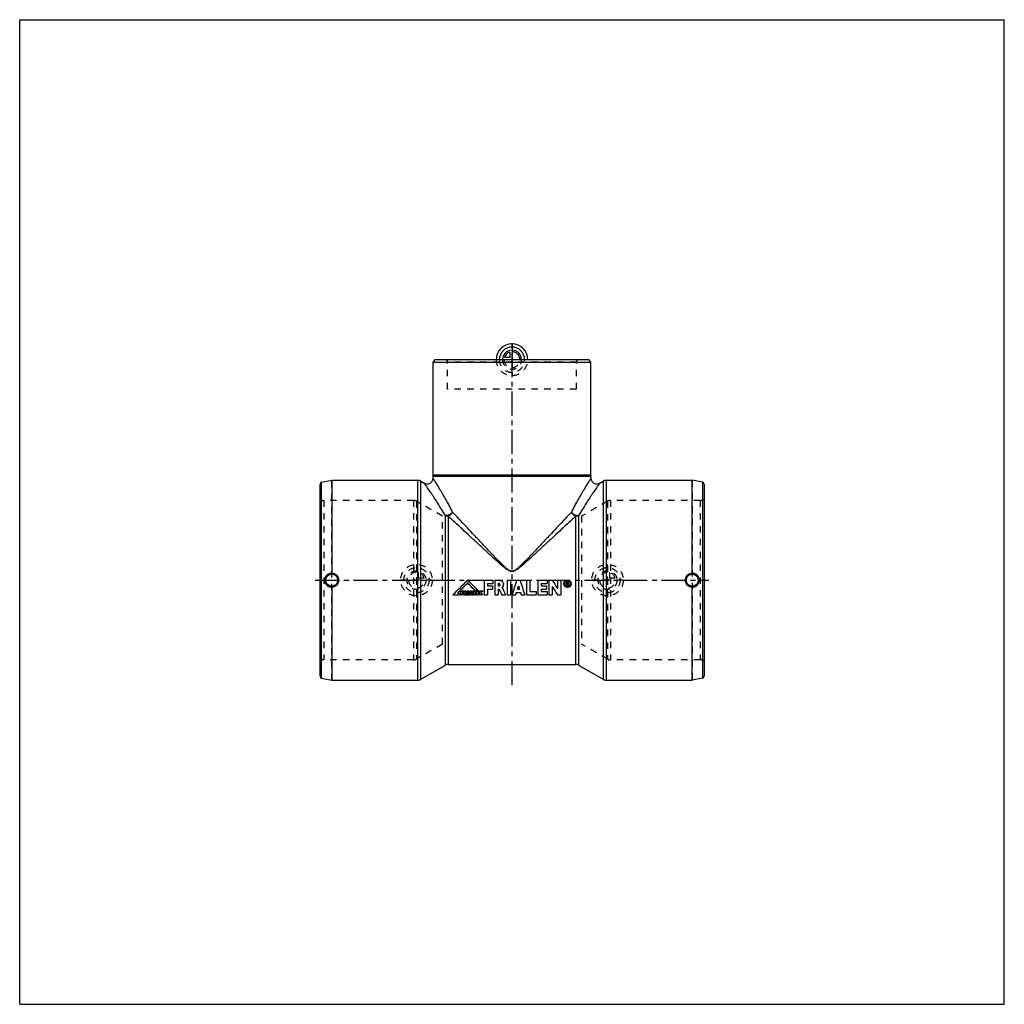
# Model space of a CAD drawing. Header units: millimetres. Extents: x 0 to 1000, y 0 to 1000.
import ezdxf

# ---------------------------------------------------------------- set-up
doc = ezdxf.new("R2010")
doc.units = ezdxf.units.MM
doc.header["$LTSCALE"] = 65.185185
doc.linetypes.add('CENTER', pattern=[0.6, 0.375, -0.075, 0.075, -0.075])
doc.linetypes.add('HIDDEN', pattern=[0.2, 0.1, -0.1])
doc.layers.get('0').update_dxf_attribs({"linetype": 'CONTINUOUS'})
for name, color, linetype in [('ACHSEN_S', 7, 'CONTINUOUS'), ('KOERPER', 7, 'CONTINUOUS'), ('KONST.EL_MIT_GEO', 7, 'CONTINUOUS'), ('KONSTR_EL', 7, 'CONTINUOUS'), ('KURVEN', 7, 'CONTINUOUS'), ('RUNDUNG', 7, 'CONTINUOUS')]:
    doc.layers.add(name, color=color, linetype=linetype)

msp = doc.modelspace()

# ---------------------------------------------------------------- linework, layer by layer
at = {"color": 7, "linetype": 'Continuous'}
for p, q in [((0, 0), (0, 1000)), ((0, 1000), (1000, 1000)), ((1000, 0), (1000, 1000)), ((0, 0), (1000, 0))]:
    msp.add_line(p, q, dxfattribs=at)
at = {"layer": 'ACHSEN_S', "color": 40, "linetype": 'CENTER'}
for p, q in [((500, 324.2), (500, 675.8)), ((300, 430.8), (700, 430.8))]:
    msp.add_line(p, q, dxfattribs=at)
at = {"layer": 'KOERPER', "color": 7, "linetype": 'Continuous'}
for p, q in [((420, 651.8), (421.7, 654.7)), ((580, 651.8), (420, 651.8)), ((578.3, 654.7), (421.7, 654.7)), ((580, 651.8), (578.3, 654.7)), ((317, 532.2), (317, 437.8)), ((317, 532.2), (404.4, 532.2)), ((407.4, 531.4), (410.9, 529.4)), ((683, 437.8), (683, 532.2)), ((317, 423.7), (317, 329.2)), ((683, 329.2), (683, 423.7)), ((407.4, 330.1), (432.3, 344.4)), ((435.3, 345.2), (564.7, 345.2)), ((317, 329.2), (404.4, 329.2))]:
    msp.add_line(p, q, dxfattribs=at)
at = {"layer": 'KOERPER', "color": 8, "linetype": 'HIDDEN'}
for p, q in [((434.6, 624.8), (434.6, 652.2)), ((565.4, 624.8), (565.4, 652.2)), ((565.4, 624.8), (434.6, 624.8)), ((429.3, 495.8), (403, 510.9)), ((597, 510.9), (570.7, 495.8)), ((429.3, 365.8), (429.3, 495.8)), ((570.7, 495.8), (570.7, 365.8)), ((429.3, 365.8), (403, 350.6)), ((597, 350.6), (570.7, 365.8))]:
    msp.add_line(p, q, dxfattribs=at)
at = {"layer": 'KOERPER', "color": 7, "linetype": 'Continuous'}
for centre, start, end in [((316.9, 430.8), 89.4683, 180.0576), ((316.9, 430.7), 179.9424, 270.5317), ((317, 430.8), 359.9441, 89.9434), ((317, 430.7), 270.0566, 0.0559), ((683, 430.8), 90.0566, 180.0559), ((683, 430.7), 179.9441, 269.9434), ((683.1, 430.8), 359.9424, 90.5317), ((683.1, 430.7), 269.4683, 0.0576)]:
    msp.add_arc(centre, 7.09, start, end, dxfattribs=at)
at = {"layer": 'KONST.EL_MIT_GEO', "color": 8, "linetype": 'HIDDEN'}
for p, q in [((567.9, 654.7), (432.1, 654.7)), ((565.4, 652.2), (434.6, 652.2))]:
    msp.add_line(p, q, dxfattribs=at)
at = {"layer": 'KONST.EL_MIT_GEO', "color": 7, "linetype": 'Continuous'}
for p, q in [((589.1, 529.4), (592.6, 531.4)), ((432.3, 430.8), (432.3, 496.3)), ((435.3, 495.7), (435.3, 345.2)), ((564.7, 345.2), (564.7, 495.7)), ((567.7, 496.3), (567.7, 344.4))]:
    msp.add_line(p, q, dxfattribs=at)
at = {"layer": 'KONST.EL_MIT_GEO', "color": 8, "linetype": 'HIDDEN'}
for centre, start, end in [((432.1, 652.2), 0, 90), ((567.9, 652.2), 90, 180)]:
    msp.add_arc(centre, 2.5, start, end, dxfattribs=at)
at = {"layer": 'KONST.EL_MIT_GEO', "color": 7, "linetype": 'Continuous'}
for centre, start, end in [((413.9, 534.6), 240, 357.0298), ((586.1, 534.6), 182.9702, 300)]:
    msp.add_arc(centre, 6, start, end, dxfattribs=at)
for points, knots in [([(439.7, 499.9), (438.6, 502.2), (436.3, 506.6), (432.8, 512.8), (430, 517.7), (427.8, 521.3), (426.4, 523.8), (425, 526), (423.8, 528.1), (422.7, 529.9), (421.8, 531.2), (421.3, 532.1), (420.9, 532.7), (420.6, 533.2), (420.3, 533.6), (420.2, 533.9), (420, 534.1), (419.9, 534.2), (419.9, 534.3), (419.9, 534.3), (419.9, 534.3), (419.9, 534.3)], [0, 0, 0, 0, 0.19162, 0.37274, 0.5403, 0.61778, 0.69028, 0.75712, 0.81753, 0.8707, 0.91578, 0.93503, 0.95194, 0.96643, 0.97841, 0.98781, 0.99457, 0.99694, 0.99864, 0.99966, 1, 1, 1, 1]), ([(580.1, 534.3), (580.1, 534.3), (580.1, 534.3), (580.1, 534.3), (580.1, 534.2), (580, 534.1), (579.8, 533.9), (579.7, 533.6), (579.4, 533.2), (579.1, 532.7), (578.7, 532.1), (578.2, 531.2), (577.3, 529.9), (576.2, 528.1), (575, 526), (573.6, 523.8), (572.2, 521.3), (570, 517.7), (567.2, 512.8), (563.7, 506.6), (561.4, 502.2), (560.3, 499.9)], [0, 0, 0, 0, 0.00034, 0.00136, 0.00306, 0.00543, 0.01219, 0.02159, 0.03357, 0.04806, 0.06497, 0.08422, 0.1293, 0.18247, 0.24287, 0.3097, 0.3822, 0.45968, 0.62724, 0.80836, 1, 1, 1, 1]), ([(432.3, 496.3), (431, 498.5), (428.5, 502.7), (424.7, 508.8), (421.7, 513.6), (419.4, 517), (417.8, 519.4), (416.3, 521.6), (415, 523.5), (413.8, 525.2), (412.9, 526.5), (412.3, 527.3), (412, 527.9), (411.6, 528.3), (411.4, 528.7), (411.2, 529), (411.1, 529.2), (411, 529.3), (411, 529.3), (410.9, 529.4), (410.9, 529.4), (410.9, 529.4), (410.9, 529.4)], [0, 0, 0, 0, 0.19344, 0.37579, 0.54392, 0.62141, 0.69375, 0.76025, 0.8202, 0.8728, 0.91728, 0.93623, 0.95286, 0.96709, 0.97885, 0.98806, 0.9917, 0.99468, 0.997, 0.99867, 0.99967, 1, 1, 1, 1]), ([(589.1, 529.4), (589.1, 529.4), (589.1, 529.4), (589.1, 529.4), (589, 529.3), (589, 529.3), (588.9, 529.2), (588.8, 529), (588.6, 528.7), (588.4, 528.3), (588, 527.9), (587.7, 527.3), (587.1, 526.5), (586.2, 525.2), (585, 523.5), (583.7, 521.6), (582.2, 519.4), (580.6, 517), (578.3, 513.6), (575.3, 508.8), (571.5, 502.7), (569, 498.5), (567.7, 496.3)], [0, 0, 0, 0, 0.00033, 0.00133, 0.003, 0.00532, 0.00831, 0.01194, 0.02116, 0.03291, 0.04714, 0.06377, 0.08272, 0.1272, 0.1798, 0.23974, 0.30624, 0.37857, 0.45606, 0.62418, 0.80654, 1, 1, 1, 1]), ([(439.7, 499.9), (439.5, 499.7), (439, 499.2), (438.2, 498.5), (437.3, 497.8), (436, 497.1), (434.6, 496.6), (433.3, 496.3), (432.6, 496.3), (432.3, 496.3)], [0, 0, 0, 0, 0.119, 0.24631, 0.37891, 0.5133, 0.77289, 0.89186, 1, 1, 1, 1]), ([(435.3, 495.7), (435.1, 495.7), (434, 495.7), (433, 496), (432.3, 496.3)], [0, 0, 0, 0, 0.25513, 1, 1, 1, 1]), ([(439.7, 499.9), (439.6, 499.7), (439.4, 499.2), (438.8, 498.4), (437.9, 497.4), (436.7, 496.4), (435.8, 495.9), (435.3, 495.7)], [0, 0, 0, 0, 0.12158, 0.2468, 0.50268, 0.75724, 1, 1, 1, 1]), ([(564.7, 495.7), (562.4, 493.5), (557.6, 489.1), (550.3, 482.3), (542.7, 475.2), (536.1, 469.2), (530.8, 464.2), (526.7, 460.4), (522.5, 456.6), (518.3, 452.8), (514.8, 449.6), (511.9, 447.1), (509.8, 445.2), (507.5, 443.4), (504.6, 441.1), (500, 438.4), (495.4, 441.1), (492.5, 443.4), (490.2, 445.2), (488.1, 447.1), (485.2, 449.6), (481.7, 452.8), (477.5, 456.6), (473.3, 460.4), (469.2, 464.2), (463.9, 469.2), (457.3, 475.2), (449.7, 482.3), (442.4, 489.1), (437.6, 493.5), (435.3, 495.7)], [0, 0, 0, 0, 0.05469, 0.11291, 0.17383, 0.23682, 0.26892, 0.30135, 0.33407, 0.36703, 0.40019, 0.41683, 0.43351, 0.45021, 0.46695, 0.5, 0.53305, 0.54979, 0.5665, 0.58317, 0.59981, 0.63297, 0.66593, 0.69865, 0.73108, 0.76319, 0.82617, 0.88709, 0.94531, 1, 1, 1, 1]), ([(560.3, 499.9), (558.1, 497.6), (553.8, 492.9), (547, 485.7), (539.9, 478.1), (533.8, 471.6), (528.8, 466.4), (525, 462.3), (521.2, 458.3), (517.3, 454.2), (514, 450.8), (511.3, 448.1), (509.3, 446.1), (507.6, 444.5), (506.1, 443.2), (505.1, 442.2), (503.9, 441.4), (502.7, 440.6), (501.4, 439.9), (500, 439.7), (498.6, 439.9), (497.3, 440.6), (496.1, 441.4), (494.9, 442.2), (493.9, 443.2), (492.4, 444.5), (490.7, 446.1), (488.7, 448.1), (486, 450.8), (482.7, 454.2), (478.8, 458.3), (475, 462.3), (471.2, 466.4), (466.2, 471.6), (460.1, 478.1), (453, 485.7), (446.2, 492.9), (441.9, 497.6), (439.7, 499.9)], [0, 0, 0, 0, 0.05463, 0.11278, 0.17363, 0.23654, 0.26861, 0.30101, 0.3337, 0.36663, 0.39977, 0.4164, 0.43307, 0.44977, 0.45813, 0.4665, 0.47487, 0.48325, 0.49163, 0.5, 0.50837, 0.51675, 0.52513, 0.53351, 0.54188, 0.55024, 0.56694, 0.5836, 0.60023, 0.63337, 0.6663, 0.69899, 0.73139, 0.76346, 0.82637, 0.88722, 0.94537, 1, 1, 1, 1]), ([(560.3, 499.9), (560.5, 499.7), (561, 499.2), (561.8, 498.5), (562.7, 497.8), (564, 497.1), (565.4, 496.6), (566.7, 496.3), (567.4, 496.3), (567.7, 496.3)], [0, 0, 0, 0, 0.119, 0.24631, 0.37891, 0.5133, 0.77289, 0.89186, 1, 1, 1, 1]), ([(560.3, 499.9), (560.4, 499.7), (560.6, 499.2), (561.2, 498.4), (562.1, 497.4), (563.3, 496.4), (564.2, 495.9), (564.7, 495.7)], [0, 0, 0, 0, 0.12158, 0.2468, 0.50268, 0.75724, 1, 1, 1, 1]), ([(567.7, 496.3), (567.5, 496.2), (566.5, 495.8), (565.5, 495.7), (564.7, 495.7)], [0, 0, 0, 0, 0.24453, 1, 1, 1, 1])]:
    msp.add_open_spline(points, degree=3, knots=knots, dxfattribs=at)
at = {"layer": 'KONSTR_EL', "color": 7, "linetype": 'Continuous'}
for p, q in [((306.6, 530.2), (317, 532.2)), ((306.6, 331.3), (306.6, 530.2)), ((404.4, 329.2), (404.4, 532.2)), ((407.4, 330.1), (407.4, 531.4)), ((592.6, 531.4), (592.6, 330.1)), ((595.6, 532.2), (683, 532.2)), ((595.6, 532.2), (595.6, 329.2)), ((693.4, 530.2), (683, 532.2)), ((693.4, 530.2), (693.4, 331.3)), ((305, 333.2), (305, 528.3)), ((695, 528.3), (695, 333.2)), ((432.3, 344.4), (432.3, 430.8)), ((455, 430.9), (455, 430.8)), ((471.6, 430.9), (480.7, 430.9)), ((471.6, 430.9), (471.6, 415.8)), ((471.6, 430.8), (480.7, 430.8)), ((480.7, 430.9), (480.7, 427.4)), ((482.4, 430.9), (486.7, 430.9)), ((482.4, 430.9), (482.4, 415.8)), ((482.4, 430.8), (486.7, 430.8)), ((486.7, 430.9), (486.7, 430.8)), ((495.1, 430.9), (498.5, 430.9)), ((495.1, 430.9), (495.1, 415.8)), ((495.1, 430.8), (498.5, 430.8)), ((498.5, 430.9), (498.5, 415.8)), ((505, 430.9), (508.2, 430.9)), ((505, 430.9), (505, 430.8)), ((505, 430.8), (508.2, 430.8)), ((508.2, 430.9), (508.2, 430.8)), ((514.7, 430.9), (518.1, 430.9)), ((514.7, 430.9), (514.7, 415.8)), ((514.7, 430.8), (518.1, 430.8)), ((518.1, 430.9), (518.1, 419.2)), ((526.1, 430.9), (535.7, 430.9)), ((526.1, 430.9), (526.1, 415.8)), ((526.1, 430.8), (535.7, 430.8)), ((535.7, 430.9), (535.7, 427.4)), ((537.4, 430.9), (540.8, 430.9)), ((537.4, 430.9), (537.4, 415.8)), ((537.4, 430.8), (540.8, 430.8)), ((540.8, 430.9), (540.8, 430.8)), ((546.1, 430.9), (549.5, 430.9)), ((546.1, 430.9), (546.1, 422.2)), ((546.1, 430.8), (549.5, 430.8)), ((549.5, 430.9), (549.5, 415.8)), ((462.4, 420.4), (465.4, 420.4)), ((465.4, 420.5), (465.4, 420.4)), ((475, 427.4), (480.7, 427.4)), ((475, 427.4), (475, 425)), ((475, 425), (480.1, 425)), ((475, 425), (480.1, 425)), ((475, 421.6), (480.1, 421.6)), ((475, 421.6), (475, 415.8)), ((480.1, 425), (480.1, 421.6)), ((485.8, 427.4), (486.7, 427.4)), ((485.8, 427.4), (485.8, 425)), ((485.8, 425), (486.7, 425)), ((485.8, 425), (486.7, 425)), ((485.8, 421.6), (486.9, 421.6)), ((485.8, 421.6), (485.8, 415.8)), ((486.7, 425), (486.7, 425)), ((505.6, 421.7), (507.6, 421.7)), ((505.6, 421.6), (507.6, 421.6)), ((529.5, 427.4), (535.7, 427.4)), ((529.5, 427.4), (529.5, 425)), ((529.5, 425), (535.1, 425)), ((529.5, 425), (535.1, 425)), ((529.5, 421.6), (535.1, 421.6)), ((529.5, 421.6), (529.5, 419.2)), ((535.1, 425), (535.1, 421.6)), ((540.8, 424.4), (540.8, 415.8)), ((552.6, 427.1), (552.6, 427.2)), ((553.5, 427.2), (553.5, 427.1)), ((555.5, 429.2), (556.3, 429.2)), ((555.5, 429.2), (555.5, 425.1)), ((555.5, 429.1), (556.3, 429.1)), ((555.5, 425.1), (556, 425.1)), ((556, 428.5), (556.3, 428.5)), ((556, 428.5), (556, 427.4)), ((556, 427.5), (556.3, 427.5)), ((556, 427.4), (556.3, 427.4)), ((556, 426.8), (556.3, 426.8)), ((556, 426.8), (556, 425.1)), ((556.3, 429.2), (556.3, 429.1)), ((556.3, 427.5), (556.3, 427.4)), ((556.6, 428.2), (556.6, 427.7)), ((556.7, 425.1), (557.3, 425.1)), ((557.2, 428.2), (557.2, 427.7)), ((559.1, 427.1), (559.1, 427.2)), ((560, 427.2), (560, 427.1)), ((440, 415.9), (440, 415.8)), ((440, 415.8), (446.7, 415.8)), ((444.8, 417.7), (446.7, 417.7)), ((444.9, 417.7), (446.7, 417.7)), ((446.7, 417.7), (446.7, 415.8)), ((447.8, 419.8), (450.4, 419.8)), ((447.8, 419.8), (447.8, 415.8)), ((447.8, 419.7), (450.4, 419.7)), ((447.8, 415.8), (449.3, 415.8)), ((449.3, 418.8), (450.4, 418.8)), ((449.3, 418.8), (449.3, 418.2)), ((449.3, 418.3), (450.3, 418.3)), ((449.3, 418.2), (450.3, 418.2)), ((449.3, 417.3), (450.3, 417.3)), ((449.3, 417.3), (449.3, 415.8)), ((450.3, 418.3), (450.3, 417.3)), ((450.4, 419.8), (450.4, 418.8)), ((450.8, 419.8), (452.5, 419.8)), ((450.8, 419.8), (450.8, 415.8)), ((450.8, 419.7), (452.5, 419.7)), ((450.8, 415.8), (452.3, 415.8)), ((452.3, 418.9), (452.3, 418.9)), ((452.3, 418.9), (452.3, 418)), ((452.3, 417.3), (452.3, 415.8)), ((452.5, 419.8), (452.5, 419.7)), ((452.7, 418.2), (452.7, 418.1)), ((452.9, 415.8), (454.5, 415.8)), ((453.8, 419.5), (453.8, 419.4)), ((454.5, 415.9), (454.5, 415.8)), ((454.8, 419.8), (456.3, 419.8)), ((454.8, 419.8), (454.8, 415.8)), ((454.8, 419.7), (456.3, 419.7)), ((454.8, 415.8), (456.3, 415.8)), ((456.3, 419.8), (456.3, 415.8)), ((456.6, 415.9), (456.6, 415.8)), ((456.6, 415.8), (458, 415.8)), ((457.7, 419.8), (459.4, 419.8)), ((457.7, 419.8), (457.7, 419.7)), ((457.7, 419.7), (459.4, 419.7)), ((458.1, 416.4), (459, 416.4)), ((458.3, 417.3), (458.8, 417.3)), ((458.3, 417.2), (458.8, 417.2)), ((459.1, 415.8), (460.5, 415.8)), ((459.4, 419.8), (459.4, 419.7)), ((460.5, 419.8), (463.7, 419.8)), ((460.5, 419.8), (460.5, 418.7)), ((460.5, 419.7), (463.7, 419.7)), ((460.5, 418.7), (461.3, 418.7)), ((460.5, 415.9), (460.5, 415.8)), ((461.3, 418.7), (461.3, 415.8)), ((461.3, 415.8), (462.8, 415.8)), ((462.8, 418.7), (463.7, 418.7)), ((462.8, 418.7), (462.8, 415.8)), ((463.7, 419.8), (463.7, 418.7)), ((464, 419.8), (466.6, 419.8)), ((464, 419.8), (464, 415.8)), ((464, 419.7), (466.6, 419.7)), ((464, 415.8), (466.6, 415.8)), ((465.5, 418.8), (466.6, 418.8)), ((465.5, 418.8), (465.5, 418.3)), ((465.5, 418.4), (466.5, 418.4)), ((465.5, 418.3), (466.5, 418.3)), ((465.5, 417.4), (466.5, 417.4)), ((465.5, 417.4), (465.5, 416.8)), ((465.5, 416.9), (466.6, 416.9)), ((465.5, 416.8), (466.6, 416.8)), ((466.5, 418.4), (466.5, 417.4)), ((466.6, 419.8), (466.6, 418.8)), ((466.6, 416.9), (466.6, 415.8)), ((467.5, 419.3), (467.5, 419.2)), ((468.7, 417.1), (468.7, 417)), ((469, 419.9), (469, 419.8)), ((469.3, 416.8), (469.3, 416.7)), ((469.5, 419.9), (469.5, 419.8)), ((469.6, 416.9), (469.6, 416.8)), ((469.9, 419.8), (469.9, 418.8)), ((469.9, 416.9), (469.9, 415.9)), ((471.6, 415.8), (475, 415.8)), ((482.4, 415.8), (485.8, 415.8)), ((489.6, 415.8), (493.4, 415.8)), ((493.4, 415.9), (493.4, 415.8)), ((495.1, 415.8), (498.5, 415.8)), ((500.2, 415.9), (500.2, 415.8)), ((500.2, 415.8), (503.7, 415.8)), ((504.5, 418.2), (508.7, 418.2)), ((509.5, 415.8), (513, 415.8)), ((513, 415.9), (513, 415.8)), ((514.7, 415.8), (524.4, 415.8)), ((518.1, 419.3), (524.4, 419.3)), ((518.1, 419.2), (524.4, 419.2)), ((524.4, 419.3), (524.4, 415.8)), ((526.1, 415.8), (535.7, 415.8)), ((529.5, 419.3), (535.7, 419.3)), ((529.5, 419.2), (535.7, 419.2)), ((535.7, 419.3), (535.7, 415.8)), ((537.4, 415.8), (540.8, 415.8)), ((546.1, 415.8), (549.5, 415.8)), ((567.7, 344.4), (592.6, 330.1)), ((306.6, 331.3), (317, 329.2)), ((693.4, 331.3), (683, 329.2)), ((595.6, 329.2), (683, 329.2))]:
    msp.add_line(p, q, dxfattribs=at)
at = {"layer": 'KONSTR_EL', "color": 8, "linetype": 'HIDDEN'}
for p, q in [((317, 329.2), (317, 532.2)), ((683, 532.2), (683, 329.2)), ((308.8, 511.8), (308.8, 349.8)), ((400, 511.8), (308.8, 511.8)), ((400, 511.8), (400, 349.8)), ((403, 510.9), (403, 350.6)), ((597, 510.9), (597, 350.6)), ((691.2, 511.8), (600, 511.8)), ((600, 511.8), (600, 349.8)), ((691.2, 511.8), (691.2, 349.8)), ((455, 427.9), (455, 427.8)), ((462.4, 420.5), (465.4, 420.5)), ((462.4, 420.5), (462.4, 420.4)), ((475, 427.5), (480.7, 427.5)), ((475, 427.5), (475, 427.4)), ((475, 421.7), (480.1, 421.7)), ((475, 421.7), (475, 421.6)), ((485.8, 427.5), (486.7, 427.5)), ((485.8, 427.5), (485.8, 427.4)), ((485.8, 421.7), (486.9, 421.7)), ((485.8, 421.7), (485.8, 421.6)), ((486.7, 427.5), (486.7, 427.4)), ((486.9, 421.7), (486.9, 421.6)), ((487.9, 426.3), (487.9, 426.2)), ((490, 423.1), (490, 423)), ((491.3, 426.3), (491.3, 426.2)), ((505.6, 421.7), (505.6, 421.7)), ((505.6, 421.7), (505.6, 421.6)), ((506.6, 424.7), (506.6, 424.6)), ((507.6, 421.7), (507.6, 421.7)), ((507.6, 421.7), (507.6, 421.6)), ((529.5, 427.5), (535.7, 427.5)), ((529.5, 427.5), (529.5, 427.4)), ((529.5, 421.7), (535.1, 421.7)), ((529.5, 421.7), (529.5, 421.6)), ((540.8, 424.4), (540.8, 424.4)), ((552.6, 427.2), (552.6, 427.1)), ((553.5, 427.2), (553.5, 427.1)), ((555.5, 425.2), (556, 425.2)), ((556, 428.6), (556.3, 428.6)), ((556, 428.6), (556, 428.5)), ((556, 426.9), (556.3, 426.9)), ((556, 426.9), (556, 426.8)), ((556.3, 428.6), (556.3, 428.5)), ((556.3, 426.9), (556.3, 426.8)), ((556.6, 428.3), (556.6, 428.2)), ((556.7, 425.2), (557.3, 425.2)), ((556.7, 425.2), (556.7, 425.1)), ((556.9, 427.1), (556.9, 427)), ((557.2, 428.3), (557.2, 428.2)), ((557.3, 425.2), (557.3, 425.1)), ((559.1, 427.2), (559.1, 427.1)), ((560, 427.2), (560, 427.1)), ((440, 415.9), (446.7, 415.9)), ((444.8, 417.7), (444.9, 417.7)), ((444.8, 417.7), (444.8, 417.7)), ((447.8, 415.9), (449.3, 415.9)), ((449.3, 418.9), (450.4, 418.9)), ((449.3, 418.9), (449.3, 418.8)), ((449.3, 417.4), (450.3, 417.4)), ((449.3, 417.4), (449.3, 417.3)), ((450.8, 415.9), (452.3, 415.9)), ((452.3, 419), (452.3, 419)), ((452.3, 419), (452.3, 418.9)), ((452.3, 419), (452.3, 418.9)), ((452.3, 417.4), (452.3, 417.3)), ((452.7, 418.9), (452.7, 418.8)), ((452.8, 418.5), (452.8, 418.5)), ((452.9, 415.9), (454.5, 415.9)), ((452.9, 415.9), (452.9, 415.8)), ((453.4, 417.6), (453.4, 417.5)), ((454.1, 418), (454.1, 417.9)), ((454.3, 418.6), (454.3, 418.5)), ((454.8, 415.9), (456.3, 415.9)), ((456.6, 415.9), (458, 415.9)), ((458, 415.9), (458, 415.8)), ((458.1, 416.5), (459, 416.5)), ((458.1, 416.5), (458.1, 416.4)), ((458.3, 417.3), (458.3, 417.3)), ((458.3, 417.3), (458.3, 417.2)), ((458.6, 418.7), (458.6, 418.6)), ((458.8, 417.3), (458.8, 417.3)), ((458.8, 417.3), (458.8, 417.2)), ((459, 416.5), (459, 416.4)), ((459.1, 415.9), (460.5, 415.9)), ((459.1, 415.9), (459.1, 415.8)), ((460.5, 418.8), (461.3, 418.8)), ((461.3, 418.8), (461.3, 418.7)), ((461.3, 415.9), (462.8, 415.9)), ((462.8, 418.8), (463.7, 418.8)), ((462.8, 418.8), (462.8, 418.7)), ((464, 415.9), (466.6, 415.9)), ((465.5, 418.9), (466.6, 418.9)), ((465.5, 418.9), (465.5, 418.8)), ((465.5, 417.5), (466.5, 417.5)), ((465.5, 417.5), (465.5, 417.4)), ((466.9, 417.9), (466.9, 417.8)), ((467.1, 417), (467.1, 416.9)), ((467.6, 416.3), (467.6, 416.2)), ((468.3, 415.9), (468.3, 415.9)), ((468.5, 417.9), (468.5, 417.8)), ((468.7, 418.7), (468.7, 418.6)), ((469.1, 415.8), (469.1, 415.7)), ((469.4, 419), (469.4, 418.9)), ((469.5, 415.9), (469.5, 415.8)), ((469.6, 418.9), (469.6, 418.8)), ((471.6, 415.9), (475, 415.9)), ((482.4, 415.9), (485.8, 415.9)), ((489.6, 415.9), (493.4, 415.9)), ((489.6, 415.9), (489.6, 415.8)), ((495.1, 415.9), (498.5, 415.9)), ((500.2, 415.9), (503.7, 415.9)), ((503.7, 415.9), (503.7, 415.8)), ((504.5, 418.3), (508.7, 418.3)), ((504.5, 418.3), (504.5, 418.2)), ((508.7, 418.3), (508.7, 418.2)), ((509.5, 415.9), (513, 415.9)), ((509.5, 415.9), (509.5, 415.8)), ((514.7, 415.9), (524.4, 415.9)), ((526.1, 415.9), (535.7, 415.9)), ((537.4, 415.9), (540.8, 415.9)), ((546.1, 415.9), (549.5, 415.9)), ((546.1, 415.9), (546.1, 415.8)), ((400, 349.8), (308.8, 349.8)), ((691.2, 349.8), (600, 349.8))]:
    msp.add_line(p, q, dxfattribs=at)
at = {"layer": 'KONSTR_EL', "color": 7, "linetype": 'Continuous'}
for centre, radius in [((317, 430.8), 7.05), ((317, 430.8), 6.05), ((683, 430.8), 7.05), ((683, 430.8), 6.05)]:
    msp.add_circle(centre, radius, dxfattribs=at)
for centre, radius, start, end in [((307, 528.3), 2, 101, 180), ((404.4, 526.2), 6, 60, 90), ((595.6, 526.2), 6, 90, 120), ((693, 528.3), 2, 0, 79), ((486.7, 426.2), 4.61, 316.0932, 0.0736), ((556.4, 427.1), 3.74, 175.4706, 178.6558), ((556.4, 427.1), 3.72, 178.658, 178.978), ((556.4, 427.1), 2.87, 180.0069, 182.4995), ((556.3, 427.1), 2.87, 357.5005, 359.9931), ((556.3, 427.1), 3.74, 1.3442, 4.5293), ((556.3, 427.1), 3.72, 1.022, 1.342), ((469, 416.1), 3.8, 76.0137, 82.5671), ((469, 416), 3.8, 76.0143, 82.5675), ((469.2, 417.2), 1.73, 68.0873, 77.6058), ((469.4, 417.9), 1.11, 293.9277, 295.5086), ((435.3, 339.2), 6, 90, 120), ((564.7, 339.2), 6, 60, 90), ((307, 333.2), 2, 180, 259), ((404.4, 335.2), 6, 270, 300), ((595.6, 335.2), 6, 240, 270), ((693, 333.2), 2, 281, 360)]:
    msp.add_arc(centre, radius, start, end, dxfattribs=at)
at = {"layer": 'KONSTR_EL', "color": 8, "linetype": 'HIDDEN'}
for centre, radius, start, end in [((308.8, 521.8), 10, 247.6684, 270), ((400, 505.8), 6, 60, 90), ((600, 505.8), 6, 90, 120), ((691.2, 521.8), 10, 270, 292.3316), ((486.7, 426.3), 1.22, 357.6939, 0.0002), ((486.7, 426.3), 4.61, 316.0965, 0.0744), ((556.4, 427.2), 3.74, 176.4511, 179.9971), ((556.4, 427.2), 2.87, 180.4523, 183.7731), ((556.3, 427.2), 2.86, 180, 180.4504), ((556.3, 427.8), 0.287, 353.9289, 359.9879), ((556.3, 427.2), 2.87, 358.248, 359.5493), ((556.3, 427.2), 2.86, 359.5496, 360), ((556.3, 427.2), 2.87, 356.2278, 358.2478), ((556.3, 427.2), 3.74, 0.0029, 3.5489), ((452, 418.5), 0.784, 357.2563, 0.0345), ((470.8, 417.9), 2.33, 179.9931, 181.0682), ((470.5, 417.9), 2.04, 181.0249, 184.3102), ((469.2, 417.2), 1.73, 68.0866, 77.6054), ((400, 355.8), 6, 270, 300), ((600, 355.8), 6, 240, 270), ((308.8, 339.8), 10, 90, 112.3316), ((691.2, 339.8), 10, 67.6684, 90)]:
    msp.add_arc(centre, radius, start, end, dxfattribs=at)
at = {"layer": 'KONSTR_EL', "color": 7, "linetype": 'Continuous'}
for centre, major_axis, ratio, start_param, end_param in [((440, 430.8), (85.2, 85.2), 0.08749, -1.65806, -1.48171), ((440, 430.8), (85.7, 85.7), 0.08749, -1.65806, -1.48275), ((470, 430.8), (85.2, -85.2), 0.08749, -1.65988, -1.53764), ((470, 430.8), (85.7, -85.7), 0.08749, -1.65885, -1.53733), ((500.2, 430.8), (27.4, 85.5), 0.05117, -1.72891, -1.55256), ((500.2, 430.8), (27.6, 86), 0.05117, -1.72891, -1.5536), ((513, 430.8), (-27.4, 85.5), 0.05117, 1.55256, 1.72891), ((513, 430.8), (-27.6, 86), 0.05117, 1.5536, 1.72891), ((550.2, 430.8), (-53, 85.4), 0.07852, 1.52028, 1.62161), ((550.2, 430.8), (-53.3, 85.9), 0.07852, 1.52132, 1.62204), ((443, 430.8), (85.7, 85.7), 0.08749, -1.63634, -1.51762), ((467, 430.8), (85.7, -85.7), 0.08749, -1.62397, -1.53733), ((489.6, 430.8), (-39.7, 86), 0.06681, -4.63621, -4.56869), ((493.4, 430.8), (-39.7, 86), 0.06681, -4.65262, -4.56869), ((493.4, 430.8), (-39.5, 85.5), 0.06681, -4.65228, -4.56869), ((503.7, 430.8), (27.6, 86), 0.05117, -1.6614, -1.62592), ((509.5, 430.8), (-27.6, 86), 0.05117, -4.65727, -4.62179), ((546.1, 430.8), (-53.3, 85.9), 0.07852, -4.68661, -4.58655), ((558.8, 430.8), (-18.8, 86), 0.03674, -4.67459, -4.6547), ((559.3, 430.8), (-18.8, 86), 0.03674, -4.67684, -4.6547), ((559.3, 430.8), (-18.7, 85.5), 0.03674, 1.60644, 1.62784), ((452.9, 430.8), (-36.7, 86), 0.06337, -4.5827, -4.56488), ((454.5, 430.8), (-50.4, 85.9), 0.07652, -4.60314, -4.58272), ((454.5, 430.8), (-50.1, 85.4), 0.07652, 1.68078, 1.70046), ((456.6, 430.8), (24.5, 85.5), 0.04656, -1.732, -1.68564), ((456.6, 430.8), (24.6, 86), 0.04656, -1.732, -1.68591), ((458, 430.8), (16.2, 86), 0.03201, -1.73931, -1.73252), ((458, 430.8), (16.6, 86), 0.03277, -1.72291, -1.70584), ((459.1, 430.8), (-17, 86), 0.03352, -4.57765, -4.56058), ((459.1, 430.8), (-16.2, 86), 0.03201, -4.55066, -4.54388), ((460.5, 430.8), (-24.4, 85.5), 0.04644, -4.59746, -4.55111), ((460.5, 430.8), (-24.5, 86), 0.04644, -4.59719, -4.55111), ((503.7, 430.8), (27.6, 86), 0.05117, -1.72891, -1.70093), ((509.5, 430.8), (-27.6, 86), 0.05117, -4.58225, -4.55427)]:
    msp.add_ellipse(centre, major_axis=major_axis, ratio=ratio, start_param=start_param, end_param=end_param, dxfattribs=at)
at = {"layer": 'KONSTR_EL', "color": 8, "linetype": 'HIDDEN'}
for centre, major_axis, ratio, start_param, end_param in [((443, 430.8), (85.2, 85.2), 0.08749, -1.63621, -1.5168), ((467, 430.8), (85.2, -85.2), 0.08749, -1.6248, -1.53764), ((489.6, 430.8), (-39.5, 85.5), 0.06681, -4.6366, -4.56869), ((493.4, 430.8), (-39.5, 85.5), 0.06681, -4.65312, -4.65228), ((503.7, 430.8), (27.4, 85.5), 0.05117, -1.661, -1.62531), ((509.5, 430.8), (-27.4, 85.5), 0.05117, -4.65787, -4.62219), ((546.1, 430.8), (-53, 85.4), 0.07852, -4.6872, -4.58655), ((558.8, 430.8), (-18.7, 85.5), 0.03674, -4.67535, -4.65534), ((559.3, 430.8), (-18.7, 85.5), 0.03674, -4.67761, -4.67675), ((452.9, 430.8), (-36.5, 85.5), 0.06337, -4.58281, -4.56488), ((454.5, 430.8), (-50.1, 85.4), 0.07652, -4.60326, -4.60241), ((458, 430.8), (16.1, 85.5), 0.03201, -1.73931, -1.73248), ((458, 430.8), (16.5, 85.5), 0.03277, -1.72282, -1.70565), ((459.1, 430.8), (-16.9, 85.5), 0.03352, -4.57785, -4.56067), ((459.1, 430.8), (-16.1, 85.5), 0.03201, -4.5507, -4.54388), ((503.7, 430.8), (27.4, 85.5), 0.05117, -1.72891, -1.70077), ((509.5, 430.8), (-27.4, 85.5), 0.05117, -4.58241, -4.55427)]:
    msp.add_ellipse(centre, major_axis=major_axis, ratio=ratio, start_param=start_param, end_param=end_param, dxfattribs=at)
at = {"layer": 'KONSTR_EL', "color": 7, "linetype": 'Continuous'}
for points, knots in [([(486.7, 430.9), (487.3, 430.9), (488.5, 430.7), (490, 429.6), (491.1, 428.1), (491.3, 426.9), (491.3, 426.3)], [0, 0, 0, 0, 0.25001, 0.50006, 0.75011, 1, 1, 1, 1]), ([(486.7, 430.8), (487.3, 430.8), (488.5, 430.6), (490, 429.5), (491.1, 428), (491.3, 426.8), (491.3, 426.2)], [0, 0, 0, 0, 0.25001, 0.50007, 0.75012, 1, 1, 1, 1]), ([(552.6, 427.4), (552.7, 427.9), (552.9, 428.8), (553.7, 430), (554.9, 430.7), (556.3, 431), (557.7, 430.7), (558.9, 430), (559.7, 428.8), (560, 427.9), (560, 427.4)], [0, 0, 0, 0, 0.12499, 0.25001, 0.37501, 0.5, 0.62499, 0.74999, 0.87501, 1, 1, 1, 1]), ([(552.6, 427.4), (552.7, 427.8), (552.9, 428.8), (553.8, 429.9), (554.9, 430.6), (556.3, 430.9), (557.7, 430.6), (558.9, 429.9), (559.7, 428.8), (560, 427.8), (560, 427.4)], [0, 0, 0, 0, 0.12499, 0.25, 0.37501, 0.5, 0.62499, 0.75, 0.87501, 1, 1, 1, 1]), ([(487.9, 426.2), (487.9, 426.3), (487.8, 426.6), (487.6, 427), (487.2, 427.3), (486.8, 427.4), (486.7, 427.4)], [0, 0, 0, 0, 0.24986, 0.49984, 0.74989, 1, 1, 1, 1]), ([(486.7, 425), (486.8, 425), (487.2, 425), (487.6, 425.3), (487.8, 425.7), (487.9, 426), (487.9, 426.2)], [0, 0, 0, 0, 0.25019, 0.50022, 0.75013, 1, 1, 1, 1]), ([(486.7, 425), (486.8, 425), (487.2, 425.1), (487.5, 425.4), (487.8, 425.7), (487.9, 426.1), (487.9, 426.2)], [0, 0, 0, 0, 0.25018, 0.50022, 0.75013, 1, 1, 1, 1]), ([(560, 427.1), (560, 426.6), (559.8, 425.6), (559, 424.4), (557.8, 423.6), (556.3, 423.3), (554.9, 423.6), (553.6, 424.4), (552.8, 425.6), (552.6, 426.6), (552.6, 427.1)], [0, 0, 0, 0, 0.12498, 0.24991, 0.37491, 0.5, 0.62509, 0.75009, 0.87502, 1, 1, 1, 1]), ([(559.1, 427.2), (559.1, 427.5), (559, 428.3), (558.4, 429.2), (557.4, 429.8), (556.3, 430), (555.2, 429.8), (554.3, 429.2), (553.7, 428.3), (553.5, 427.5), (553.5, 427.2)], [0, 0, 0, 0, 0.12497, 0.24998, 0.375, 0.5, 0.625, 0.75002, 0.87503, 1, 1, 1, 1]), ([(553.5, 427), (553.5, 426.6), (553.7, 425.9), (554.3, 425), (555.2, 424.4), (556.3, 424.2), (557.4, 424.4), (558.3, 425), (559, 425.9), (559.1, 426.6), (559.1, 427)], [0, 0, 0, 0, 0.12498, 0.24992, 0.37493, 0.5, 0.62508, 0.75008, 0.87502, 1, 1, 1, 1]), ([(553.5, 427), (553.5, 426.6), (553.7, 425.9), (554.3, 425.1), (555.2, 424.5), (556.3, 424.3), (557.4, 424.5), (558.3, 425.1), (558.9, 425.9), (559.1, 426.6), (559.1, 427)], [0, 0, 0, 0, 0.12498, 0.24992, 0.37493, 0.5, 0.62507, 0.75008, 0.87502, 1, 1, 1, 1]), ([(556.3, 429.2), (556.4, 429.2), (556.6, 429.1), (556.9, 428.9), (557.1, 428.7), (557.2, 428.4), (557.2, 428.3)], [0, 0, 0, 0, 0.25001, 0.5, 0.74999, 1, 1, 1, 1]), ([(556.3, 429.1), (556.4, 429.1), (556.6, 429.1), (556.9, 428.9), (557.1, 428.6), (557.2, 428.3), (557.2, 428.2)], [0, 0, 0, 0, 0.25001, 0.5, 0.74999, 1, 1, 1, 1]), ([(556.6, 428.2), (556.6, 428.3), (556.5, 428.5), (556.4, 428.5), (556.3, 428.5)], [0, 0, 0, 0, 0.50019, 1, 1, 1, 1]), ([(556.3, 427.4), (556.4, 427.4), (556.5, 427.4), (556.6, 427.6), (556.6, 427.7)], [0, 0, 0, 0, 0.49989, 1, 1, 1, 1]), ([(556.3, 427.5), (556.4, 427.5), (556.5, 427.5), (556.6, 427.7), (556.6, 427.7)], [0, 0, 0, 0, 0.49986, 1, 1, 1, 1]), ([(557.2, 427.7), (557.2, 427.5), (557.1, 427.3), (556.9, 427.1), (556.9, 427)], [0, 0, 0, 0, 0.5, 1, 1, 1, 1]), ([(452.7, 418.8), (452.7, 418.8), (452.6, 418.9), (452.4, 418.9), (452.3, 418.9)], [0, 0, 0, 0, 0.25097, 1, 1, 1, 1]), ([(452.3, 418), (452.4, 418), (452.5, 418), (452.7, 418.1), (452.7, 418.1)], [0, 0, 0, 0, 0.7496, 1, 1, 1, 1]), ([(452.5, 419.8), (452.8, 419.8), (453.3, 419.8), (453.7, 419.6), (453.8, 419.5)], [0, 0, 0, 0, 0.74943, 1, 1, 1, 1]), ([(452.5, 419.7), (452.8, 419.7), (453.3, 419.7), (453.7, 419.5), (453.8, 419.4)], [0, 0, 0, 0, 0.74943, 1, 1, 1, 1]), ([(452.8, 418.5), (452.8, 418.5), (452.8, 418.6), (452.7, 418.8), (452.7, 418.8)], [0, 0, 0, 0, 0.50066, 1, 1, 1, 1]), ([(452.7, 418.1), (452.7, 418.1), (452.8, 418.3), (452.8, 418.4), (452.8, 418.5)], [0, 0, 0, 0, 0.49896, 1, 1, 1, 1]), ([(452.7, 418.2), (452.7, 418.2), (452.8, 418.3), (452.8, 418.4), (452.8, 418.5)], [0, 0, 0, 0, 0.49946, 1, 1, 1, 1]), ([(453.8, 419.5), (454, 419.4), (454.2, 419.1), (454.3, 418.8), (454.3, 418.6)], [0, 0, 0, 0, 0.50151, 1, 1, 1, 1]), ([(453.8, 419.4), (454, 419.3), (454.2, 419.1), (454.3, 418.7), (454.3, 418.5)], [0, 0, 0, 0, 0.50152, 1, 1, 1, 1]), ([(454.3, 418.5), (454.3, 418.4), (454.3, 418.2), (454.2, 418), (454.1, 417.9)], [0, 0, 0, 0, 0.49964, 1, 1, 1, 1]), ([(466.9, 417.9), (466.9, 418.2), (467, 418.7), (467.3, 419.2), (467.5, 419.3)], [0, 0, 0, 0, 0.49957, 1, 1, 1, 1]), ([(466.9, 417.8), (466.9, 418.1), (467, 418.6), (467.3, 419.1), (467.5, 419.2)], [0, 0, 0, 0, 0.49957, 1, 1, 1, 1]), ([(467.5, 419.3), (467.7, 419.5), (468.2, 419.8), (468.7, 419.9), (469, 419.9)], [0, 0, 0, 0, 0.49895, 1, 1, 1, 1]), ([(467.5, 419.2), (467.7, 419.4), (468.2, 419.7), (468.7, 419.8), (469, 419.8)], [0, 0, 0, 0, 0.49895, 1, 1, 1, 1]), ([(469.1, 415.7), (469, 415.7), (468.7, 415.7), (468.5, 415.8), (468.3, 415.9)], [0, 0, 0, 0, 0.25615, 1, 1, 1, 1]), ([(468.7, 418.6), (468.6, 418.5), (468.5, 418.3), (468.5, 418), (468.5, 417.8)], [0, 0, 0, 0, 0.25167, 1, 1, 1, 1]), ([(468.5, 417.8), (468.5, 417.6), (468.5, 417.3), (468.6, 417.1), (468.7, 417)], [0, 0, 0, 0, 0.7484, 1, 1, 1, 1]), ([(468.5, 417.7), (468.5, 417.5), (468.5, 417.3), (468.6, 417.1), (468.7, 417.1)], [0, 0, 0, 0, 0.74846, 1, 1, 1, 1]), ([(469.4, 418.9), (469.2, 418.9), (469, 418.8), (468.8, 418.7), (468.7, 418.6)], [0, 0, 0, 0, 0.50193, 1, 1, 1, 1]), ([(468.7, 417.1), (468.8, 417), (469, 416.9), (469.2, 416.8), (469.3, 416.8)], [0, 0, 0, 0, 0.49811, 1, 1, 1, 1]), ([(468.7, 417), (468.8, 416.9), (469, 416.8), (469.2, 416.7), (469.3, 416.7)], [0, 0, 0, 0, 0.49811, 1, 1, 1, 1]), ([(469.5, 415.8), (469.4, 415.8), (469.3, 415.7), (469.2, 415.7), (469.1, 415.7)], [0, 0, 0, 0, 0.25425, 1, 1, 1, 1]), ([(469.9, 415.9), (469.9, 415.9), (469.7, 415.8), (469.6, 415.8), (469.5, 415.8)], [0, 0, 0, 0, 0.25872, 1, 1, 1, 1])]:
    msp.add_open_spline(points, degree=3, knots=knots, dxfattribs=at)
at = {"layer": 'KONSTR_EL', "color": 8, "linetype": 'HIDDEN'}
for points, knots in [([(559.1, 427.2), (559.1, 427.6), (559, 428.3), (558.4, 429.3), (557.4, 429.9), (556.3, 430.1), (555.2, 429.9), (554.3, 429.3), (553.6, 428.3), (553.5, 427.6), (553.5, 427.2)], [0, 0, 0, 0, 0.12497, 0.24998, 0.375, 0.5, 0.625, 0.75002, 0.87503, 1, 1, 1, 1]), ([(487.9, 426.3), (487.9, 426.4), (487.8, 426.7), (487.6, 427.1), (487.2, 427.4), (486.8, 427.5), (486.7, 427.5)], [0, 0, 0, 0, 0.24987, 0.49984, 0.74989, 1, 1, 1, 1]), ([(560, 427.2), (560, 426.7), (559.8, 425.7), (559, 424.5), (557.8, 423.7), (556.3, 423.4), (554.9, 423.7), (553.6, 424.5), (552.8, 425.7), (552.6, 426.7), (552.6, 427.2)], [0, 0, 0, 0, 0.12498, 0.24991, 0.37491, 0.5, 0.62509, 0.75009, 0.87502, 1, 1, 1, 1]), ([(556.6, 428.3), (556.6, 428.4), (556.5, 428.5), (556.4, 428.6), (556.3, 428.6)], [0, 0, 0, 0, 0.5002, 1, 1, 1, 1]), ([(557.2, 427.8), (557.2, 427.6), (557.1, 427.4), (556.9, 427.2), (556.9, 427.1)], [0, 0, 0, 0, 0.5, 1, 1, 1, 1]), ([(452.7, 418.9), (452.7, 418.9), (452.6, 419), (452.4, 419), (452.3, 419)], [0, 0, 0, 0, 0.25097, 1, 1, 1, 1]), ([(452.8, 418.5), (452.8, 418.6), (452.8, 418.7), (452.7, 418.8), (452.7, 418.9)], [0, 0, 0, 0, 0.50067, 1, 1, 1, 1]), ([(454.3, 418.6), (454.3, 418.5), (454.3, 418.3), (454.2, 418.1), (454.1, 418)], [0, 0, 0, 0, 0.49964, 1, 1, 1, 1]), ([(469.1, 415.8), (469, 415.8), (468.7, 415.8), (468.5, 415.9), (468.3, 415.9)], [0, 0, 0, 0, 0.25615, 1, 1, 1, 1]), ([(468.7, 418.7), (468.6, 418.6), (468.5, 418.4), (468.5, 418.1), (468.5, 417.9)], [0, 0, 0, 0, 0.25167, 1, 1, 1, 1]), ([(469.4, 419), (469.2, 419), (469, 418.9), (468.8, 418.8), (468.7, 418.7)], [0, 0, 0, 0, 0.50193, 1, 1, 1, 1]), ([(469.5, 415.9), (469.4, 415.9), (469.3, 415.8), (469.2, 415.8), (469.1, 415.8)], [0, 0, 0, 0, 0.25425, 1, 1, 1, 1]), ([(469.9, 416), (469.9, 416), (469.7, 415.9), (469.6, 415.9), (469.5, 415.9)], [0, 0, 0, 0, 0.25872, 1, 1, 1, 1])]:
    msp.add_open_spline(points, degree=3, knots=knots, dxfattribs=at)
at = {"layer": 'KONSTR_EL', "color": 7, "linetype": 'Continuous'}
for points in [[(452.3, 418.1), (452.3, 418.1), (452.3, 418.1), (452.4, 418.1)], [(452.4, 418.1), (452.5, 418.1), (452.6, 418.1), (452.7, 418.2)], [(454.1, 417.9), (453.9, 417.7), (453.7, 417.6), (453.4, 417.5)], [(467.1, 416.9), (467, 417.2), (466.9, 417.5), (466.9, 417.8)], [(467.6, 416.2), (467.4, 416.4), (467.2, 416.6), (467.1, 416.9)], [(468.3, 415.9), (468.1, 415.9), (467.8, 416.1), (467.6, 416.2)], [(469, 419.9), (469.2, 419.9), (469.3, 419.9), (469.5, 419.9)], [(469, 419.8), (469.2, 419.8), (469.3, 419.8), (469.5, 419.8)], [(469.3, 416.8), (469.4, 416.8), (469.5, 416.8), (469.6, 416.9)], [(469.3, 416.7), (469.4, 416.7), (469.5, 416.7), (469.6, 416.8)], [(469.6, 418.8), (469.5, 418.9), (469.4, 418.9), (469.4, 418.9)], [(469.6, 416.8), (469.7, 416.8), (469.8, 416.8), (469.9, 416.9)], [(469.6, 416.9), (469.7, 416.9), (469.8, 416.9), (469.9, 416.9)]]:
    msp.add_open_spline(points, degree=3, dxfattribs=at)
at = {"layer": 'KONSTR_EL', "color": 8, "linetype": 'HIDDEN'}
for points in [[(454.1, 418), (453.9, 417.8), (453.7, 417.7), (453.4, 417.6)], [(467.1, 417), (467, 417.2), (466.9, 417.6), (466.9, 417.9)], [(467.6, 416.3), (467.4, 416.5), (467.2, 416.7), (467.1, 417)], [(468.3, 415.9), (468.1, 416), (467.8, 416.1), (467.6, 416.3)], [(469.6, 418.9), (469.5, 418.9), (469.4, 419), (469.4, 419)]]:
    msp.add_open_spline(points, degree=3, dxfattribs=at)
at = {"layer": 'KURVEN', "color": 40, "linetype": 'Continuous'}
for p, q in [((500, 670.8), (500, 654.7)), ((497.8, 662.4), (497.8, 657)), ((497.8, 657), (492.3, 657))]:
    msp.add_line(p, q, dxfattribs=at)
at = {"layer": 'KURVEN', "color": 8, "linetype": 'HIDDEN'}
for p, q in [((516, 654.7), (484, 654.7)), ((500, 654.7), (500, 638.8)), ((403, 446.8), (403, 414.8)), ((597, 414.8), (597, 446.8)), ((419, 430.8), (387, 430.8)), ((405.2, 432.9), (405.2, 438.4)), ((410.7, 432.9), (405.2, 432.9)), ((613, 430.8), (581, 430.8)), ((599.2, 432.9), (599.2, 438.4)), ((604.7, 432.9), (599.2, 432.9))]:
    msp.add_line(p, q, dxfattribs=at)
for centre, radius in [((403, 430.8), 16), ((403, 430.8), 12.8), ((403, 430.8), 9.6), ((597, 430.8), 16), ((597, 430.8), 12.8), ((597, 430.8), 9.6)]:
    msp.add_circle(centre, radius, dxfattribs=at)
at = {"layer": 'KURVEN', "color": 40, "linetype": 'Continuous'}
for radius, start, end in [(16, 0, 180), (12.8, 0, 180), (9.6, 359.9999, 180), (8, 105.962, 164.038), (8, 359.9999, 90)]:
    msp.add_arc((500, 654.7), radius, start, end, dxfattribs=at)
at = {"layer": 'KURVEN', "color": 8, "linetype": 'HIDDEN'}
for centre, radius, start, end in [((500, 654.7), 16, 180, 360), ((500, 654.7), 12.8, 180, 360), ((500, 654.7), 9.6, 180, 359.9999), ((500, 654.7), 8, 180, 359.9999), ((403, 430.8), 8, 90, 360), ((403, 430.8), 8, 15.962, 74.038), ((597, 430.8), 8, 90, 360), ((597, 430.8), 8, 15.962, 74.038)]:
    msp.add_arc(centre, radius, start, end, dxfattribs=at)
at = {"layer": 'RUNDUNG', "color": 7, "linetype": 'Continuous'}
for p, q in [((420, 537.3), (420, 651.8)), ((580, 537.3), (580, 651.8)), ((419.9, 534.3), (420, 536.2)), ((580, 537.3), (420, 537.3)), ((580, 536.2), (420, 536.2)), ((580.1, 534.3), (580, 536.2))]:
    msp.add_line(p, q, dxfattribs=at)
for centre, start, end in [((400, 537.3), 357.0298, 360), ((600, 537.3), 180, 182.9702)]:
    msp.add_arc(centre, 20, start, end, dxfattribs=at)

doc.saveas('drawing.dxf')
